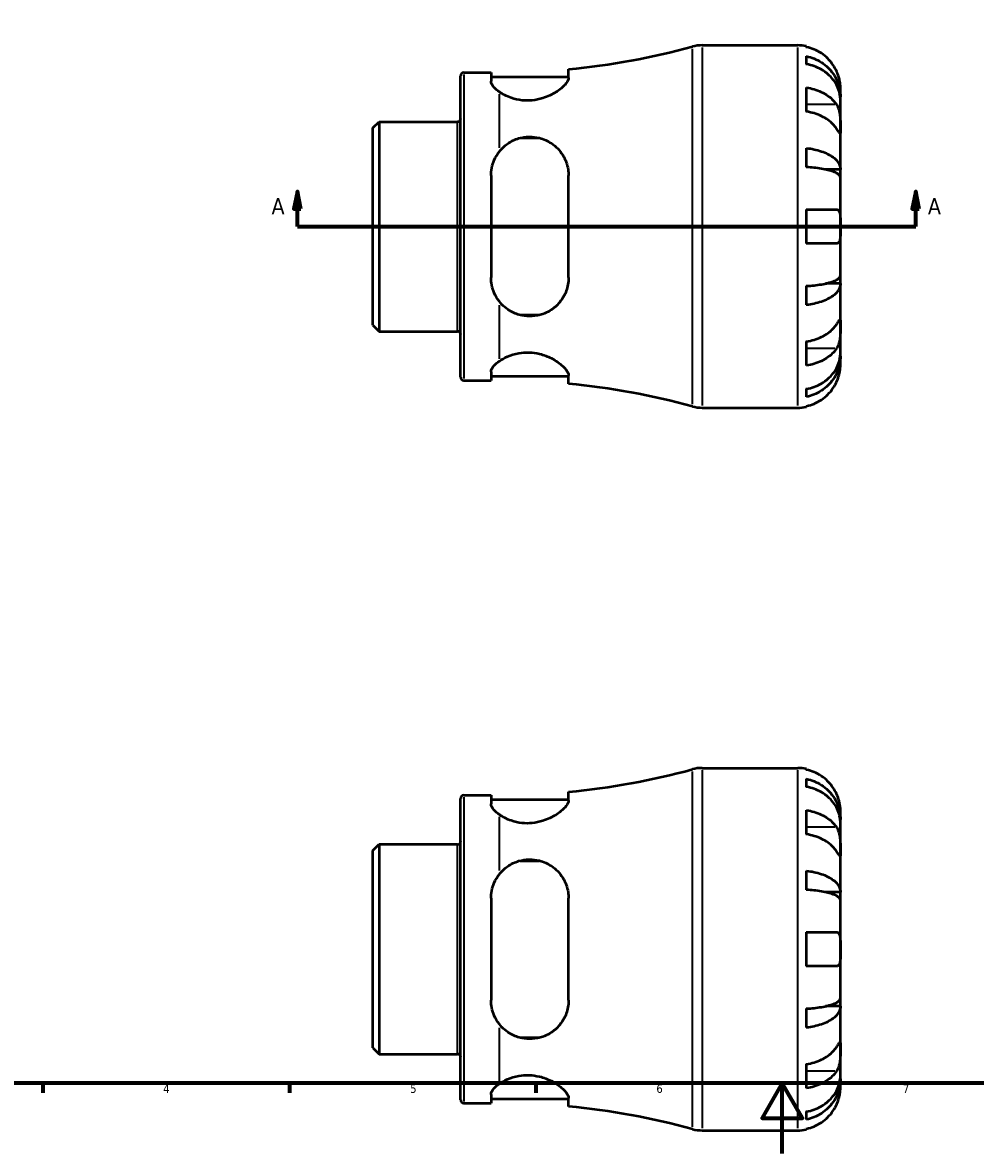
# Model space of a CAD drawing. Header units: millimetres. Extents: x -67 to 906, y -52 to 594.
# Tile 2 of 5: x 204 to 475, y 0 to 321. Entities that reach past the tile are written whole.
import ezdxf

# ---------------------------------------------------------------- set-up
doc = ezdxf.new("R2010")
doc.units = ezdxf.units.MM
for name, color, linetype, lineweight in [('Border (ANSI)', 7, 'Continuous', 70), ('Section Line (ANSI)', 7, 'Continuous', 70), ('Visible (ANSI)', 7, 'Continuous', 50), ('Visible Narrow (ANSI)', 7, 'Continuous', 35)]:
    doc.layers.add(name, color=color, linetype=linetype, lineweight=lineweight)
doc.styles.add('Label Text (ANSI)', font='tahoma.ttf')
doc.styles.add('Note Text (ANSI)', font='tahoma.ttf')

# ---------------------------------------------------------------- blocks, each defined once
blk = doc.blocks.new('Borders Default Border')
at = {"layer": 'Border (ANSI)'}
for p, q in [((210.25, 20), (210.25, 17.2)), ((280.33, 20), (280.33, 17.2)), ((350.42, 20), (350.42, 17.2))]:
    blk.add_line(p, q, dxfattribs=at)
at = {"layer": 'Border (ANSI)', "flags": 128}
for points in [[(20, 20), (20, 574), (821, 574), (821, 20), (20, 20)], [(420.5, 0), (420.5, 20), (414.73, 10), (426.27, 10), (420.5, 20)]]:
    blk.add_lwpolyline(points, dxfattribs=at)
at = {"layer": 'Border (ANSI)', "color": 5, "true_color": 0x0000ff, "char_height": 2.4, "attachment_point": 7, "style": 'Note Text (ANSI)'}
for s, insert in [('4', (244.45, 17.2)), ('5', (314.67, 17.15)), ('6', (384.69, 17.15)), ('7', (454.8, 17.2))]:
    blk.add_mtext(s, dxfattribs=dict(at, insert=insert))
blk = doc.blocks.new('2dTransSection0')
at = {"layer": 'Section Line (ANSI)', "linetype": 'Continuous'}
for p, q in [((282.62, 273.43), (281.62, 268.43)), ((282.62, 268.43), (282.62, 273.43)), ((283.62, 268.43), (282.62, 273.43)), ((458.44, 273.43), (457.44, 268.43)), ((458.44, 268.43), (458.44, 273.43)), ((459.44, 268.43), (458.44, 273.43)), ((281.62, 268.43), (283.62, 268.43)), ((282.62, 263.43), (282.62, 268.43)), ((457.44, 268.43), (459.44, 268.43)), ((458.44, 263.43), (458.44, 268.43)), ((282.62, 263.43), (291.24, 263.43)), ((449.82, 263.43), (458.44, 263.43))]:
    blk.add_line(p, q, dxfattribs=at)
at = {"layer": 'Section Line (ANSI)'}
blk.add_line((282.62, 263.43), (458.44, 263.43), dxfattribs=at)
at = {"layer": 'Section Line (ANSI)', "linetype": 'Continuous', "flags": 128}
for points in [[(283.62, 268.43), (282.62, 273.43), (281.62, 268.43), (283.62, 268.43)], [(459.44, 268.43), (458.44, 273.43), (457.44, 268.43), (459.44, 268.43)]]:
    blk.add_lwpolyline(points, dxfattribs=at)
at = {"layer": 'Section Line (ANSI)'}
for points in [[(283.62, 268.43), (282.62, 273.43), (281.62, 268.43), (283.62, 268.43)], [(459.44, 268.43), (458.44, 273.43), (457.44, 268.43), (459.44, 268.43)]]:
    blk.add_solid(points, dxfattribs=at)
at = {"layer": 'Section Line (ANSI)', "char_height": 4.57, "attachment_point": 7, "style": 'Label Text (ANSI)'}
for insert in [(275.26, 266.93), (461.91, 266.93)]:
    blk.add_mtext('A', dxfattribs=dict(at, insert=insert))

msp = doc.modelspace()

# ---------------------------------------------------------------- linework, layer by layer
at = {"layer": 'Visible (ANSI)'}
for p, q in [((397.69, 314.93), (424.91, 314.93)), ((427.33, 314.68), (427.33, 314.45)), ((427.33, 311.82), (427.33, 309.59)), ((329.03, 220.58), (329.03, 306.28)), ((329.96, 307.2), (337.67, 307.2)), ((337.67, 307.2), (337.67, 304.73)), ((337.67, 305.94), (359.72, 305.94)), ((359.72, 305.72), (359.72, 308.13)), ((427.33, 302.94), (427.33, 296.08)), ((437.03, 300.27), (437.03, 302.8)), ((437.03, 300.27), (436.98, 300.27)), ((437.03, 299.3), (437.03, 300.27)), ((437.03, 291.27), (437.03, 299.3)), ((304.03, 291.45), (305.82, 293.23)), ((305.82, 293.23), (328.11, 293.23)), ((305.82, 293.23), (305.82, 233.62)), ((304.03, 235.41), (304.03, 291.45)), ((437.03, 279.65), (437.03, 291.27)), ((345.93, 288.59), (351.46, 288.59)), ((427.33, 285.71), (427.33, 280.31)), ((437.03, 279.65), (432.74, 279.65)), ((437.03, 277.32), (437.03, 279.65)), ((337.67, 277.92), (337.67, 248.94)), ((359.72, 248.94), (359.72, 277.92)), ((437.03, 263.43), (437.03, 277.32)), ((427.33, 268.28), (427.33, 258.58)), ((427.33, 268.28), (435.9, 268.28)), ((437.03, 249.53), (437.03, 263.43)), ((435.9, 258.58), (427.33, 258.58)), ((437.03, 247.2), (437.03, 249.53)), ((427.33, 246.54), (427.33, 241.15)), ((437.03, 247.2), (432.74, 247.2)), ((437.03, 235.59), (437.03, 247.2)), ((351.46, 238.26), (345.93, 238.26)), ((304.03, 235.41), (305.82, 233.62)), ((437.03, 227.55), (437.03, 235.59)), ((305.82, 233.62), (328.11, 233.62)), ((427.33, 230.78), (427.33, 223.92)), ((437.03, 226.59), (436.98, 226.59)), ((437.03, 226.59), (437.03, 227.55)), ((437.03, 224.05), (437.03, 226.59)), ((337.67, 222.12), (337.67, 219.65)), ((329.96, 219.65), (337.67, 219.65)), ((337.67, 220.91), (359.72, 220.91)), ((359.72, 218.72), (359.72, 221.13)), ((427.33, 217.27), (427.33, 215.03)), ((427.33, 212.4), (427.33, 212.17)), ((397.69, 211.93), (424.91, 211.93)), ((397.69, 109.53), (424.91, 109.53)), ((427.33, 109.28), (427.33, 109.05)), ((427.33, 106.42), (427.33, 104.19)), ((329.03, 15.18), (329.03, 100.88)), ((329.96, 101.8), (337.67, 101.8)), ((337.67, 101.8), (337.67, 99.34)), ((337.67, 100.54), (359.72, 100.54)), ((359.72, 100.32), (359.72, 102.73)), ((427.33, 97.54), (427.33, 90.68)), ((437.03, 94.87), (437.03, 97.4)), ((437.03, 94.87), (436.98, 94.87)), ((437.03, 93.91), (437.03, 94.87)), ((437.03, 85.87), (437.03, 93.91)), ((304.03, 86.05), (305.82, 87.84)), ((305.82, 87.84), (328.11, 87.84)), ((305.82, 87.84), (305.82, 28.22)), ((304.03, 30.01), (304.03, 86.05)), ((437.03, 74.25), (437.03, 85.87)), ((345.93, 83.19), (351.46, 83.19)), ((427.33, 80.31), (427.33, 74.91)), ((437.03, 74.25), (432.74, 74.25)), ((437.03, 71.93), (437.03, 74.25)), ((337.67, 72.52), (337.67, 43.54)), ((359.72, 43.54), (359.72, 72.52)), ((437.03, 58.03), (437.03, 71.93)), ((427.33, 62.88), (427.33, 53.18)), ((427.33, 62.88), (435.9, 62.88)), ((437.03, 44.13), (437.03, 58.03)), ((435.9, 53.18), (427.33, 53.18)), ((437.03, 41.8), (432.74, 41.8)), ((437.03, 41.8), (437.03, 44.13)), ((437.03, 30.19), (437.03, 41.8)), ((427.33, 41.14), (427.33, 35.75)), ((351.46, 32.87), (345.93, 32.87)), ((304.03, 30.01), (305.82, 28.22)), ((437.03, 22.15), (437.03, 30.19)), ((305.82, 28.22), (328.11, 28.22)), ((427.33, 25.38), (427.33, 18.52)), ((437.03, 21.19), (436.98, 21.19)), ((437.03, 21.19), (437.03, 22.15)), ((437.03, 18.65), (437.03, 21.19)), ((337.67, 16.72), (337.67, 14.25)), ((329.96, 14.25), (337.67, 14.25)), ((337.67, 15.51), (359.72, 15.51)), ((359.72, 13.32), (359.72, 15.74)), ((427.33, 11.87), (427.33, 9.63)), ((397.69, 6.53), (424.91, 6.53)), ((427.33, 7), (427.33, 6.77))]:
    msp.add_line(p, q, dxfattribs=at)
for centre, radius, start, end in [((340.03, 515.93), 208.73, 275.4136, 285.2623), ((397.69, 304.63), 10.3, 90, 105.2623), ((424.91, 302.8), 12.13, 78.463, 90), ((329.96, 306.28), 0.925, 90, 180), ((328.11, 294.16), 0.925, 270, 0), ((328.11, 232.7), 0.925, 0, 90), ((329.96, 220.58), 0.925, 180, 270), ((340.03, 10.92), 208.73, 74.7377, 84.5864), ((397.69, 222.23), 10.3, 254.7377, 270), ((424.91, 224.05), 12.13, 270, 281.537), ((397.69, 99.23), 10.3, 90, 105.2623), ((424.91, 97.4), 12.13, 78.463, 90), ((340.03, 310.53), 208.73, 275.4136, 285.2623), ((329.96, 100.88), 0.925, 90, 180), ((328.11, 88.76), 0.925, 270, 0), ((328.11, 27.3), 0.925, 0, 90), ((329.96, 15.18), 0.925, 180, 270), ((340.03, -194.48), 208.73, 74.7377, 84.5864), ((397.69, 16.83), 10.3, 254.7377, 270), ((424.91, 18.65), 12.13, 270, 281.537)]:
    msp.add_arc(centre, radius, start, end, dxfattribs=at)
for points, knots in [([(435.9, 307.65), (435.65, 308.2), (435.33, 308.76), (434.53, 309.97), (434, 310.61), (432.94, 311.67), (432.31, 312.2), (430.96, 313.11), (430.23, 313.49), (428.87, 314.05), (428.11, 314.29), (427.33, 314.45)], [5.914315, 5.914315, 5.914315, 5.914315, 6.08973, 6.08973, 6.31513, 6.31513, 6.53972, 6.53972, 6.764309, 6.764309, 6.982426, 6.982426, 6.982426, 6.982426]), ([(427.33, 311.82), (428.11, 311.67), (428.87, 311.44), (430.23, 310.89), (430.96, 310.52), (432.31, 309.64), (432.94, 309.13), (434, 308.1), (434.53, 307.49), (435.44, 306.17), (435.82, 305.46), (436.39, 304.12), (436.64, 303.35), (436.96, 301.79), (437.03, 301), (437.03, 300.27)], [0.230035, 0.230035, 0.230035, 0.230035, 0.448338, 0.448338, 0.672896, 0.672896, 0.897454, 0.897454, 1.122627, 1.122627, 1.3478, 1.3478, 1.573806, 1.573806, 1.799811, 1.799811, 1.799811, 1.799811]), ([(437.03, 299.3), (437.03, 299.95), (436.96, 300.66), (436.64, 302.05), (436.39, 302.73), (435.82, 303.93), (435.44, 304.56), (434.53, 305.73), (434, 306.28), (432.94, 307.19), (432.31, 307.64), (430.96, 308.43), (430.23, 308.76), (428.87, 309.24), (428.11, 309.45), (427.33, 309.59)], [5.405432, 5.405432, 5.405432, 5.405432, 5.631438, 5.631438, 5.857444, 5.857444, 6.082617, 6.082617, 6.30779, 6.30779, 6.532348, 6.532348, 6.756906, 6.756906, 6.975209, 6.975209, 6.975209, 6.975209]), ([(359.72, 305.72), (359.72, 305.6), (359.71, 305.46), (359.55, 304.85), (359.22, 304.31), (358.08, 303.03), (357.18, 302.27), (355.02, 300.93), (353.78, 300.33), (351.42, 299.59), (350.39, 299.37), (348.37, 299.17), (347.42, 299.18), (345.38, 299.4), (344.34, 299.64), (342.06, 300.43), (340.93, 301.03), (340.03, 301.67)], [-2.904456, -2.904456, -2.904456, -2.904456, -2.78905, -2.78905, -2.388178, -2.388178, -1.889818, -1.889818, -1.428741, -1.428741, -1.104934, -1.104934, -0.816316, -0.816316, -0.475407, -0.475407, 0, 0, 0, 0]), ([(437.03, 302.8), (437.03, 302.8), (437.03, 302.88), (437.03, 303.18), (437.02, 303.43), (436.96, 304.05), (436.91, 304.4), (436.77, 305.14), (436.68, 305.52), (436.49, 306.15), (436.41, 306.4), (436.23, 306.87), (436.15, 307.09), (436, 307.43), (435.95, 307.54), (435.9, 307.65)], [0, 0, 0, 0, 0.1455897, 0.1455897, 0.3093084, 0.3093084, 0.4583051, 0.4583051, 0.5873511, 0.5873511, 0.6677541, 0.6677541, 0.7399915, 0.7399915, 0.7763225, 0.7763225, 0.7763225, 0.7763225]), ([(340.03, 301.67), (339.45, 302.08), (338.95, 302.52), (337.98, 303.6), (337.67, 304.22), (337.67, 304.73)], [1.0045342, 1.0045342, 1.0045342, 1.0045342, 1.3016221, 1.3016221, 1.7636617, 1.7636617, 1.7636617, 1.7636617]), ([(427.33, 302.94), (428.11, 302.82), (428.87, 302.66), (430.23, 302.25), (430.96, 301.98), (432.31, 301.34), (432.94, 300.97), (434, 300.22), (434.53, 299.77), (435.33, 298.91), (435.65, 298.52), (435.9, 298.13)], [0.230037, 0.230037, 0.230037, 0.230037, 0.448154, 0.448154, 0.672744, 0.672744, 0.897333, 0.897333, 1.122733, 1.122733, 1.298149, 1.298149, 1.298149, 1.298149]), ([(435.9, 291.27), (435.65, 291.66), (435.33, 292.05), (434.53, 292.91), (434, 293.36), (432.94, 294.11), (432.31, 294.48), (430.96, 295.13), (430.23, 295.4), (428.87, 295.8), (428.11, 295.97), (427.33, 296.08)], [5.914315, 5.914315, 5.914315, 5.914315, 6.08973, 6.08973, 6.31513, 6.31513, 6.53972, 6.53972, 6.764309, 6.764309, 6.982426, 6.982426, 6.982426, 6.982426]), ([(435.9, 298.13), (435.95, 298.05), (436.01, 297.96), (436.19, 297.64), (436.31, 297.38), (436.52, 296.81), (436.62, 296.49), (436.81, 295.67), (436.89, 295.16), (436.99, 294.03), (437.01, 293.42), (437.03, 292.26), (437.03, 291.72), (437.03, 291.27)], [-0.780901, -0.780901, -0.780901, -0.780901, -0.7424964, -0.7424964, -0.6416801, -0.6416801, -0.533088, -0.533088, -0.3772794, -0.3772794, -0.1925034, -0.1925034, 0, 0, 0, 0]), ([(437.03, 291.27), (437.03, 291), (437.03, 290.77), (437.03, 290.36), (437.03, 290.19), (437, 289.91), (436.97, 289.84), (436.86, 289.86), (436.78, 289.95), (436.58, 290.23), (436.49, 290.37), (436.26, 290.71), (436.14, 290.9), (435.97, 291.16), (435.94, 291.22), (435.9, 291.27)], [0, 0, 0, 0, 0.1137566, 0.1137566, 0.235381, 0.235381, 0.394309, 0.394309, 0.5463069, 0.5463069, 0.6520405, 0.6520405, 0.7538182, 0.7538182, 0.779338, 0.779338, 0.779338, 0.779338]), ([(340.03, 284.73), (340.69, 285.57), (341.48, 286.32), (343.34, 287.62), (344.43, 288.16), (346.54, 288.77), (347.5, 288.92), (349.49, 288.96), (350.48, 288.84), (352.67, 288.28), (353.81, 287.76), (356.15, 286.2), (357.25, 285.05), (358.84, 282.48), (359.36, 281.09), (359.68, 279.06), (359.72, 278.49), (359.72, 277.92)], [-3.152067, -3.152067, -3.152067, -3.152067, -2.801752, -2.801752, -2.425746, -2.425746, -2.130774, -2.130774, -1.82651, -1.82651, -1.431497, -1.431497, -0.908928, -0.908928, -0.426061, -0.426061, -0.243846, -0.243846, -0.243846, -0.243846]), ([(337.67, 277.92), (337.67, 279.37), (337.98, 280.89), (338.95, 283.16), (339.45, 283.99), (340.03, 284.73)], [1.6861052, 1.6861052, 1.6861052, 1.6861052, 2.1481448, 2.1481448, 2.4452326, 2.4452326, 2.4452326, 2.4452326]), ([(427.33, 285.71), (428.11, 285.63), (428.87, 285.51), (430.23, 285.22), (430.96, 285.03), (432.31, 284.56), (432.94, 284.3), (434, 283.76), (434.53, 283.44), (435.44, 282.75), (435.82, 282.38), (436.39, 281.67), (436.64, 281.27), (436.96, 280.45), (437.03, 280.03), (437.03, 279.65)], [0.230035, 0.230035, 0.230035, 0.230035, 0.448338, 0.448338, 0.672896, 0.672896, 0.897454, 0.897454, 1.122627, 1.122627, 1.3478, 1.3478, 1.573806, 1.573806, 1.799811, 1.799811, 1.799811, 1.799811]), ([(437.03, 277.32), (437.03, 277.51), (436.96, 277.72), (436.64, 278.12), (436.39, 278.32), (435.82, 278.67), (435.44, 278.85), (434.53, 279.19), (434, 279.35), (432.94, 279.62), (432.31, 279.75), (430.96, 279.97), (430.23, 280.07), (428.87, 280.21), (428.11, 280.27), (427.33, 280.31)], [5.405432, 5.405432, 5.405432, 5.405432, 5.631438, 5.631438, 5.857444, 5.857444, 6.082617, 6.082617, 6.30779, 6.30779, 6.532348, 6.532348, 6.756906, 6.756906, 6.975209, 6.975209, 6.975209, 6.975209]), ([(435.9, 268.28), (435.97, 268.28), (436.04, 268.27), (436.22, 268.23), (436.32, 268.18), (436.52, 268.01), (436.62, 267.89), (436.81, 267.5), (436.89, 267.19), (436.99, 266.37), (437.01, 265.86), (437.03, 264.7), (437.03, 264.07), (437.03, 263.43)], [-0.775077, -0.775077, -0.775077, -0.775077, -0.725604, -0.725604, -0.6359426, -0.6359426, -0.5336564, -0.5336564, -0.3753162, -0.3753162, -0.1921678, -0.1921678, 0, 0, 0, 0]), ([(437.03, 263.43), (437.03, 262.99), (437.03, 262.56), (437.03, 261.68), (437.02, 261.24), (436.98, 260.31), (436.93, 259.85), (436.76, 259.25), (436.68, 259.05), (436.48, 258.8), (436.39, 258.72), (436.17, 258.61), (436.05, 258.58), (435.91, 258.58), (435.9, 258.58), (435.9, 258.58)], [-3.3753593, -3.3753593, -3.3753593, -3.3753593, -3.2447206, -3.2447206, -3.1008128, -3.1008128, -2.9131852, -2.9131852, -2.7854081, -2.7854081, -2.6909433, -2.6909433, -2.5942729, -2.5942729, -2.5910823, -2.5910823, -2.5910823, -2.5910823]), ([(340.03, 242.12), (339.45, 242.87), (338.95, 243.7), (337.98, 245.97), (337.67, 247.48), (337.67, 248.94)], [1.0045342, 1.0045342, 1.0045342, 1.0045342, 1.3016221, 1.3016221, 1.7636617, 1.7636617, 1.7636617, 1.7636617]), ([(359.72, 248.94), (359.72, 248.57), (359.71, 248.21), (359.55, 246.61), (359.22, 245.41), (358.08, 242.95), (357.17, 241.73), (355.01, 239.79), (353.78, 239.04), (351.42, 238.2), (350.39, 237.99), (348.37, 237.88), (347.42, 237.95), (345.38, 238.36), (344.34, 238.75), (342.06, 240), (340.93, 240.98), (340.03, 242.12)], [-2.904579, -2.904579, -2.904579, -2.904579, -2.78909, -2.78909, -2.388116, -2.388116, -1.889782, -1.889782, -1.428759, -1.428759, -1.104982, -1.104982, -0.816371, -0.816371, -0.475448, -0.475448, -0.000119, -0.000119, -0.000119, -0.000119]), ([(427.33, 246.54), (428.11, 246.58), (428.87, 246.64), (430.23, 246.78), (430.96, 246.88), (432.31, 247.11), (432.94, 247.24), (434, 247.51), (434.53, 247.66), (435.44, 248), (435.82, 248.19), (436.39, 248.54), (436.64, 248.73), (436.96, 249.14), (437.03, 249.34), (437.03, 249.53)], [0.230035, 0.230035, 0.230035, 0.230035, 0.448338, 0.448338, 0.672896, 0.672896, 0.897454, 0.897454, 1.122627, 1.122627, 1.3478, 1.3478, 1.573806, 1.573806, 1.799811, 1.799811, 1.799811, 1.799811]), ([(437.03, 247.2), (437.03, 246.82), (436.96, 246.4), (436.64, 245.58), (436.39, 245.18), (435.82, 244.48), (435.44, 244.11), (434.53, 243.42), (434, 243.1), (432.94, 242.56), (432.31, 242.29), (430.96, 241.83), (430.23, 241.64), (428.87, 241.35), (428.11, 241.23), (427.33, 241.15)], [5.405432, 5.405432, 5.405432, 5.405432, 5.631438, 5.631438, 5.857444, 5.857444, 6.082617, 6.082617, 6.30779, 6.30779, 6.532348, 6.532348, 6.756906, 6.756906, 6.975209, 6.975209, 6.975209, 6.975209]), ([(427.33, 230.78), (428.11, 230.89), (428.87, 231.06), (430.23, 231.46), (430.96, 231.73), (432.31, 232.37), (432.94, 232.74), (434, 233.5), (434.53, 233.94), (435.33, 234.8), (435.65, 235.2), (435.9, 235.59)], [0.230037, 0.230037, 0.230037, 0.230037, 0.448154, 0.448154, 0.672744, 0.672744, 0.897333, 0.897333, 1.122733, 1.122733, 1.298149, 1.298149, 1.298149, 1.298149]), ([(435.9, 235.59), (435.95, 235.67), (436.01, 235.75), (436.19, 236.03), (436.31, 236.21), (436.52, 236.54), (436.62, 236.68), (436.81, 236.93), (436.89, 237.01), (436.99, 237), (437.01, 236.88), (437.03, 236.4), (437.03, 236.04), (437.03, 235.59)], [-0.780901, -0.780901, -0.780901, -0.780901, -0.7424964, -0.7424964, -0.6416801, -0.6416801, -0.533088, -0.533088, -0.3772794, -0.3772794, -0.1925034, -0.1925034, 0, 0, 0, 0]), ([(437.03, 235.59), (437.03, 235.32), (437.03, 235.02), (437.03, 234.35), (437.03, 233.98), (437, 233.09), (436.97, 232.56), (436.86, 231.53), (436.78, 231.04), (436.58, 230.25), (436.49, 229.94), (436.26, 229.38), (436.14, 229.12), (435.97, 228.84), (435.94, 228.78), (435.9, 228.73)], [0, 0, 0, 0, 0.1137566, 0.1137566, 0.235381, 0.235381, 0.394309, 0.394309, 0.5463069, 0.5463069, 0.6520405, 0.6520405, 0.7538182, 0.7538182, 0.779338, 0.779338, 0.779338, 0.779338]), ([(435.9, 228.73), (435.65, 228.34), (435.33, 227.94), (434.53, 227.08), (434, 226.64), (432.94, 225.89), (432.31, 225.51), (430.96, 224.87), (430.23, 224.6), (428.87, 224.2), (428.11, 224.03), (427.33, 223.92)], [5.914315, 5.914315, 5.914315, 5.914315, 6.08973, 6.08973, 6.31513, 6.31513, 6.53972, 6.53972, 6.764309, 6.764309, 6.982426, 6.982426, 6.982426, 6.982426]), ([(337.67, 222.12), (337.67, 222.63), (337.98, 223.26), (338.95, 224.34), (339.45, 224.77), (340.03, 225.19)], [1.6861052, 1.6861052, 1.6861052, 1.6861052, 2.1481448, 2.1481448, 2.4452326, 2.4452326, 2.4452326, 2.4452326]), ([(340.03, 225.19), (340.69, 225.65), (341.48, 226.1), (343.34, 226.91), (344.43, 227.25), (346.54, 227.61), (347.5, 227.68), (349.49, 227.61), (350.48, 227.47), (352.67, 226.93), (353.81, 226.49), (356.15, 225.31), (357.25, 224.52), (358.84, 223.05), (359.36, 222.37), (359.68, 221.54), (359.72, 221.33), (359.72, 221.13)], [-3.152067, -3.152067, -3.152067, -3.152067, -2.801752, -2.801752, -2.425746, -2.425746, -2.130774, -2.130774, -1.82651, -1.82651, -1.431497, -1.431497, -0.908928, -0.908928, -0.426061, -0.426061, -0.243846, -0.243846, -0.243846, -0.243846]), ([(427.33, 217.27), (428.11, 217.41), (428.87, 217.61), (430.23, 218.1), (430.96, 218.43), (432.31, 219.21), (432.94, 219.66), (434, 220.58), (434.53, 221.12), (435.44, 222.3), (435.82, 222.93), (436.39, 224.12), (436.64, 224.8), (436.96, 226.19), (437.03, 226.9), (437.03, 227.55)], [0.230035, 0.230035, 0.230035, 0.230035, 0.448338, 0.448338, 0.672896, 0.672896, 0.897454, 0.897454, 1.122627, 1.122627, 1.3478, 1.3478, 1.573806, 1.573806, 1.799811, 1.799811, 1.799811, 1.799811]), ([(437.03, 226.59), (437.03, 225.86), (436.96, 225.06), (436.64, 223.5), (436.39, 222.74), (435.82, 221.39), (435.44, 220.68), (434.53, 219.37), (434, 218.75), (432.94, 217.73), (432.31, 217.22), (430.96, 216.34), (430.23, 215.97), (428.87, 215.42), (428.11, 215.19), (427.33, 215.03)], [5.405432, 5.405432, 5.405432, 5.405432, 5.631438, 5.631438, 5.857444, 5.857444, 6.082617, 6.082617, 6.30779, 6.30779, 6.532348, 6.532348, 6.756906, 6.756906, 6.975209, 6.975209, 6.975209, 6.975209]), ([(435.9, 219.2), (435.97, 219.35), (436.04, 219.51), (436.22, 219.94), (436.32, 220.22), (436.52, 220.81), (436.62, 221.12), (436.81, 221.88), (436.89, 222.31), (436.99, 223.1), (437.01, 223.44), (437.03, 223.93), (437.03, 224.05), (437.03, 224.05)], [-0.775077, -0.775077, -0.775077, -0.775077, -0.725604, -0.725604, -0.6359426, -0.6359426, -0.5336564, -0.5336564, -0.3753162, -0.3753162, -0.1921678, -0.1921678, 0, 0, 0, 0]), ([(427.33, 212.4), (428.11, 212.56), (428.87, 212.8), (430.23, 213.37), (430.96, 213.75), (432.31, 214.66), (432.94, 215.18), (434, 216.25), (434.53, 216.88), (435.33, 218.09), (435.65, 218.65), (435.9, 219.2)], [0.230037, 0.230037, 0.230037, 0.230037, 0.448154, 0.448154, 0.672744, 0.672744, 0.897333, 0.897333, 1.122733, 1.122733, 1.298149, 1.298149, 1.298149, 1.298149]), ([(435.9, 102.25), (435.65, 102.8), (435.33, 103.36), (434.53, 104.58), (434, 105.21), (432.94, 106.27), (432.31, 106.8), (430.96, 107.71), (430.23, 108.09), (428.87, 108.66), (428.11, 108.89), (427.33, 109.05)], [5.914315, 5.914315, 5.914315, 5.914315, 6.08973, 6.08973, 6.31513, 6.31513, 6.53972, 6.53972, 6.764309, 6.764309, 6.982426, 6.982426, 6.982426, 6.982426]), ([(427.33, 106.42), (428.11, 106.27), (428.87, 106.04), (430.23, 105.49), (430.96, 105.12), (432.31, 104.24), (432.94, 103.73), (434, 102.7), (434.53, 102.09), (435.44, 100.77), (435.82, 100.07), (436.39, 98.72), (436.64, 97.96), (436.96, 96.4), (437.03, 95.6), (437.03, 94.87)], [0.230035, 0.230035, 0.230035, 0.230035, 0.448338, 0.448338, 0.672896, 0.672896, 0.897454, 0.897454, 1.122627, 1.122627, 1.3478, 1.3478, 1.573806, 1.573806, 1.799811, 1.799811, 1.799811, 1.799811]), ([(437.03, 93.91), (437.03, 94.55), (436.96, 95.26), (436.64, 96.65), (436.39, 97.33), (435.82, 98.53), (435.44, 99.16), (434.53, 100.33), (434, 100.88), (432.94, 101.79), (432.31, 102.25), (430.96, 103.03), (430.23, 103.36), (428.87, 103.84), (428.11, 104.05), (427.33, 104.19)], [5.405432, 5.405432, 5.405432, 5.405432, 5.631438, 5.631438, 5.857444, 5.857444, 6.082617, 6.082617, 6.30779, 6.30779, 6.532348, 6.532348, 6.756906, 6.756906, 6.975209, 6.975209, 6.975209, 6.975209]), ([(359.72, 100.32), (359.72, 100.2), (359.71, 100.07), (359.55, 99.45), (359.22, 98.91), (358.08, 97.63), (357.17, 96.87), (355.01, 95.53), (353.78, 94.93), (351.42, 94.19), (350.39, 93.97), (348.37, 93.78), (347.42, 93.78), (345.38, 94), (344.34, 94.24), (342.06, 95.03), (340.93, 95.63), (340.03, 96.27)], [-2.904579, -2.904579, -2.904579, -2.904579, -2.78909, -2.78909, -2.388116, -2.388116, -1.889782, -1.889782, -1.428759, -1.428759, -1.104982, -1.104982, -0.816371, -0.816371, -0.475448, -0.475448, -0.000119, -0.000119, -0.000119, -0.000119]), ([(437.03, 97.4), (437.03, 97.4), (437.03, 97.46), (437.03, 97.71), (437.02, 97.9), (436.98, 98.49), (436.93, 98.92), (436.76, 99.75), (436.68, 100.12), (436.48, 100.78), (436.39, 101.06), (436.17, 101.64), (436.05, 101.94), (435.91, 102.23), (435.9, 102.24), (435.9, 102.25)], [-3.3753593, -3.3753593, -3.3753593, -3.3753593, -3.2447206, -3.2447206, -3.1008128, -3.1008128, -2.9131852, -2.9131852, -2.7854081, -2.7854081, -2.6909433, -2.6909433, -2.5942729, -2.5942729, -2.5910823, -2.5910823, -2.5910823, -2.5910823]), ([(340.03, 96.27), (339.45, 96.68), (338.95, 97.12), (337.98, 98.2), (337.67, 98.83), (337.67, 99.34)], [1.0045342, 1.0045342, 1.0045342, 1.0045342, 1.3016221, 1.3016221, 1.7636617, 1.7636617, 1.7636617, 1.7636617]), ([(427.33, 97.54), (428.11, 97.43), (428.87, 97.26), (430.23, 96.86), (430.96, 96.59), (432.31, 95.94), (432.94, 95.57), (434, 94.82), (434.53, 94.37), (435.33, 93.51), (435.65, 93.12), (435.9, 92.73)], [0.230037, 0.230037, 0.230037, 0.230037, 0.448154, 0.448154, 0.672744, 0.672744, 0.897333, 0.897333, 1.122733, 1.122733, 1.298149, 1.298149, 1.298149, 1.298149]), ([(435.9, 85.87), (435.65, 86.26), (435.33, 86.66), (434.53, 87.51), (434, 87.96), (432.94, 88.71), (432.31, 89.08), (430.96, 89.73), (430.23, 90), (428.87, 90.4), (428.11, 90.57), (427.33, 90.68)], [5.914315, 5.914315, 5.914315, 5.914315, 6.08973, 6.08973, 6.31513, 6.31513, 6.53972, 6.53972, 6.764309, 6.764309, 6.982426, 6.982426, 6.982426, 6.982426]), ([(435.9, 92.73), (435.95, 92.65), (436.01, 92.56), (436.19, 92.24), (436.31, 91.98), (436.52, 91.41), (436.62, 91.09), (436.81, 90.27), (436.89, 89.76), (436.99, 88.63), (437.01, 88.03), (437.03, 86.86), (437.03, 86.32), (437.03, 85.87)], [-0.780901, -0.780901, -0.780901, -0.780901, -0.7424964, -0.7424964, -0.6416801, -0.6416801, -0.533088, -0.533088, -0.3772794, -0.3772794, -0.1925034, -0.1925034, 0, 0, 0, 0]), ([(340.03, 79.33), (340.69, 80.17), (341.48, 80.92), (343.34, 82.23), (344.43, 82.76), (346.54, 83.37), (347.5, 83.52), (349.49, 83.56), (350.48, 83.44), (352.67, 82.88), (353.81, 82.36), (356.15, 80.8), (357.25, 79.65), (358.84, 77.08), (359.36, 75.69), (359.68, 73.66), (359.72, 73.09), (359.72, 72.52)], [-3.152067, -3.152067, -3.152067, -3.152067, -2.801752, -2.801752, -2.425746, -2.425746, -2.130774, -2.130774, -1.82651, -1.82651, -1.431497, -1.431497, -0.908928, -0.908928, -0.426061, -0.426061, -0.243846, -0.243846, -0.243846, -0.243846]), ([(437.03, 85.87), (437.03, 85.6), (437.03, 85.37), (437.03, 84.96), (437.03, 84.79), (437, 84.51), (436.97, 84.44), (436.86, 84.46), (436.78, 84.56), (436.58, 84.83), (436.49, 84.97), (436.26, 85.31), (436.14, 85.5), (435.97, 85.76), (435.94, 85.82), (435.9, 85.87)], [0, 0, 0, 0, 0.1137566, 0.1137566, 0.235381, 0.235381, 0.394309, 0.394309, 0.5463069, 0.5463069, 0.6520405, 0.6520405, 0.7538182, 0.7538182, 0.779338, 0.779338, 0.779338, 0.779338]), ([(337.67, 72.52), (337.67, 73.97), (337.98, 75.49), (338.95, 77.76), (339.45, 78.59), (340.03, 79.33)], [1.6861052, 1.6861052, 1.6861052, 1.6861052, 2.1481448, 2.1481448, 2.4452326, 2.4452326, 2.4452326, 2.4452326]), ([(427.33, 80.31), (428.11, 80.23), (428.87, 80.11), (430.23, 79.82), (430.96, 79.63), (432.31, 79.17), (432.94, 78.9), (434, 78.36), (434.53, 78.04), (435.44, 77.35), (435.82, 76.98), (436.39, 76.27), (436.64, 75.87), (436.96, 75.05), (437.03, 74.64), (437.03, 74.25)], [0.230035, 0.230035, 0.230035, 0.230035, 0.448338, 0.448338, 0.672896, 0.672896, 0.897454, 0.897454, 1.122627, 1.122627, 1.3478, 1.3478, 1.573806, 1.573806, 1.799811, 1.799811, 1.799811, 1.799811]), ([(437.03, 71.93), (437.03, 72.11), (436.96, 72.32), (436.64, 72.72), (436.39, 72.92), (435.82, 73.27), (435.44, 73.45), (434.53, 73.79), (434, 73.95), (432.94, 74.22), (432.31, 74.35), (430.96, 74.58), (430.23, 74.67), (428.87, 74.81), (428.11, 74.87), (427.33, 74.91)], [5.405432, 5.405432, 5.405432, 5.405432, 5.631438, 5.631438, 5.857444, 5.857444, 6.082617, 6.082617, 6.30779, 6.30779, 6.532348, 6.532348, 6.756906, 6.756906, 6.975209, 6.975209, 6.975209, 6.975209]), ([(435.9, 62.88), (435.97, 62.88), (436.04, 62.87), (436.22, 62.83), (436.32, 62.78), (436.52, 62.61), (436.62, 62.49), (436.81, 62.1), (436.89, 61.79), (436.99, 60.98), (437.01, 60.46), (437.03, 59.3), (437.03, 58.67), (437.03, 58.03)], [-0.775077, -0.775077, -0.775077, -0.775077, -0.725604, -0.725604, -0.6359426, -0.6359426, -0.5336564, -0.5336564, -0.3753162, -0.3753162, -0.1921678, -0.1921678, 0, 0, 0, 0]), ([(437.03, 58.03), (437.03, 57.59), (437.03, 57.16), (437.03, 56.28), (437.02, 55.84), (436.98, 54.91), (436.93, 54.46), (436.76, 53.85), (436.68, 53.66), (436.48, 53.4), (436.39, 53.32), (436.17, 53.21), (436.05, 53.18), (435.91, 53.18), (435.9, 53.18), (435.9, 53.18)], [-3.3753593, -3.3753593, -3.3753593, -3.3753593, -3.2447206, -3.2447206, -3.1008128, -3.1008128, -2.9131852, -2.9131852, -2.7854081, -2.7854081, -2.6909433, -2.6909433, -2.5942729, -2.5942729, -2.5910823, -2.5910823, -2.5910823, -2.5910823]), ([(340.03, 36.73), (339.45, 37.47), (338.95, 38.3), (337.98, 40.57), (337.67, 42.09), (337.67, 43.54)], [1.0045342, 1.0045342, 1.0045342, 1.0045342, 1.3016221, 1.3016221, 1.7636617, 1.7636617, 1.7636617, 1.7636617]), ([(359.72, 43.54), (359.72, 43.18), (359.71, 42.81), (359.55, 41.21), (359.22, 40.02), (358.08, 37.55), (357.17, 36.33), (355.01, 34.4), (353.78, 33.64), (351.42, 32.81), (350.39, 32.59), (348.37, 32.48), (347.42, 32.55), (345.38, 32.97), (344.34, 33.36), (342.06, 34.61), (340.93, 35.58), (340.03, 36.73)], [-2.904579, -2.904579, -2.904579, -2.904579, -2.78909, -2.78909, -2.388116, -2.388116, -1.889782, -1.889782, -1.428759, -1.428759, -1.104982, -1.104982, -0.816371, -0.816371, -0.475448, -0.475448, -0.000119, -0.000119, -0.000119, -0.000119]), ([(427.33, 41.14), (428.11, 41.18), (428.87, 41.24), (430.23, 41.39), (430.96, 41.48), (432.31, 41.71), (432.94, 41.84), (434, 42.11), (434.53, 42.27), (435.44, 42.61), (435.82, 42.79), (436.39, 43.14), (436.64, 43.33), (436.96, 43.74), (437.03, 43.94), (437.03, 44.13)], [0.230035, 0.230035, 0.230035, 0.230035, 0.448338, 0.448338, 0.672896, 0.672896, 0.897454, 0.897454, 1.122627, 1.122627, 1.3478, 1.3478, 1.573806, 1.573806, 1.799811, 1.799811, 1.799811, 1.799811]), ([(437.03, 41.8), (437.03, 41.42), (436.96, 41), (436.64, 40.19), (436.39, 39.79), (435.82, 39.08), (435.44, 38.71), (434.53, 38.02), (434, 37.7), (432.94, 37.16), (432.31, 36.89), (430.96, 36.43), (430.23, 36.24), (428.87, 35.95), (428.11, 35.83), (427.33, 35.75)], [5.405432, 5.405432, 5.405432, 5.405432, 5.631438, 5.631438, 5.857444, 5.857444, 6.082617, 6.082617, 6.30779, 6.30779, 6.532348, 6.532348, 6.756906, 6.756906, 6.975209, 6.975209, 6.975209, 6.975209]), ([(427.33, 25.38), (428.11, 25.49), (428.87, 25.66), (430.23, 26.06), (430.96, 26.33), (432.31, 26.97), (432.94, 27.35), (434, 28.1), (434.53, 28.54), (435.33, 29.4), (435.65, 29.8), (435.9, 30.19)], [0.230037, 0.230037, 0.230037, 0.230037, 0.448154, 0.448154, 0.672744, 0.672744, 0.897333, 0.897333, 1.122733, 1.122733, 1.298149, 1.298149, 1.298149, 1.298149]), ([(435.9, 30.19), (435.95, 30.27), (436.01, 30.35), (436.19, 30.63), (436.31, 30.81), (436.52, 31.14), (436.62, 31.28), (436.81, 31.54), (436.89, 31.61), (436.99, 31.6), (437.01, 31.48), (437.03, 31), (437.03, 30.64), (437.03, 30.19)], [-0.780901, -0.780901, -0.780901, -0.780901, -0.7424964, -0.7424964, -0.6416801, -0.6416801, -0.533088, -0.533088, -0.3772794, -0.3772794, -0.1925034, -0.1925034, 0, 0, 0, 0]), ([(437.03, 30.19), (437.03, 29.92), (437.03, 29.62), (437.03, 28.95), (437.03, 28.58), (437, 27.69), (436.97, 27.16), (436.86, 26.13), (436.78, 25.64), (436.58, 24.85), (436.49, 24.54), (436.26, 23.98), (436.14, 23.73), (435.97, 23.44), (435.94, 23.38), (435.9, 23.33)], [0, 0, 0, 0, 0.1137566, 0.1137566, 0.235381, 0.235381, 0.394309, 0.394309, 0.5463069, 0.5463069, 0.6520405, 0.6520405, 0.7538182, 0.7538182, 0.779338, 0.779338, 0.779338, 0.779338]), ([(435.9, 23.33), (435.65, 22.94), (435.33, 22.54), (434.53, 21.69), (434, 21.24), (432.94, 20.49), (432.31, 20.11), (430.96, 19.47), (430.23, 19.2), (428.87, 18.8), (428.11, 18.63), (427.33, 18.52)], [5.914315, 5.914315, 5.914315, 5.914315, 6.08973, 6.08973, 6.31513, 6.31513, 6.53972, 6.53972, 6.764309, 6.764309, 6.982426, 6.982426, 6.982426, 6.982426]), ([(337.67, 16.72), (337.67, 17.23), (337.98, 17.86), (338.95, 18.94), (339.45, 19.37), (340.03, 19.79)], [1.6861052, 1.6861052, 1.6861052, 1.6861052, 2.1481448, 2.1481448, 2.4452326, 2.4452326, 2.4452326, 2.4452326]), ([(340.03, 19.79), (340.69, 20.25), (341.48, 20.71), (343.34, 21.51), (344.43, 21.85), (346.54, 22.21), (347.5, 22.28), (349.49, 22.21), (350.48, 22.07), (352.67, 21.53), (353.81, 21.09), (356.15, 19.91), (357.25, 19.12), (358.84, 17.65), (359.36, 16.97), (359.68, 16.14), (359.72, 15.93), (359.72, 15.74)], [-3.152067, -3.152067, -3.152067, -3.152067, -2.801752, -2.801752, -2.425746, -2.425746, -2.130774, -2.130774, -1.82651, -1.82651, -1.431497, -1.431497, -0.908928, -0.908928, -0.426061, -0.426061, -0.243846, -0.243846, -0.243846, -0.243846]), ([(427.33, 11.87), (428.11, 12.01), (428.87, 12.21), (430.23, 12.7), (430.96, 13.03), (432.31, 13.81), (432.94, 14.27), (434, 15.18), (434.53, 15.73), (435.44, 16.9), (435.82, 17.53), (436.39, 18.73), (436.64, 19.41), (436.96, 20.79), (437.03, 21.5), (437.03, 22.15)], [0.230035, 0.230035, 0.230035, 0.230035, 0.448338, 0.448338, 0.672896, 0.672896, 0.897454, 0.897454, 1.122627, 1.122627, 1.3478, 1.3478, 1.573806, 1.573806, 1.799811, 1.799811, 1.799811, 1.799811]), ([(437.03, 21.19), (437.03, 20.46), (436.96, 19.66), (436.64, 18.1), (436.39, 17.34), (435.82, 15.99), (435.44, 15.29), (434.53, 13.97), (434, 13.35), (432.94, 12.33), (432.31, 11.82), (430.96, 10.94), (430.23, 10.57), (428.87, 10.02), (428.11, 9.79), (427.33, 9.63)], [5.405432, 5.405432, 5.405432, 5.405432, 5.631438, 5.631438, 5.857444, 5.857444, 6.082617, 6.082617, 6.30779, 6.30779, 6.532348, 6.532348, 6.756906, 6.756906, 6.975209, 6.975209, 6.975209, 6.975209]), ([(435.9, 13.8), (435.97, 13.96), (436.04, 14.11), (436.22, 14.54), (436.32, 14.82), (436.52, 15.42), (436.62, 15.73), (436.81, 16.49), (436.89, 16.91), (436.99, 17.7), (437.01, 18.04), (437.03, 18.53), (437.03, 18.65), (437.03, 18.65)], [-0.775077, -0.775077, -0.775077, -0.775077, -0.725604, -0.725604, -0.6359426, -0.6359426, -0.5336564, -0.5336564, -0.3753162, -0.3753162, -0.1921678, -0.1921678, 0, 0, 0, 0]), ([(427.33, 7), (428.11, 7.16), (428.87, 7.4), (430.23, 7.97), (430.96, 8.35), (432.31, 9.26), (432.94, 9.79), (434, 10.85), (434.53, 11.48), (435.33, 12.69), (435.65, 13.25), (435.9, 13.8)], [0.230037, 0.230037, 0.230037, 0.230037, 0.448154, 0.448154, 0.672744, 0.672744, 0.897333, 0.897333, 1.122733, 1.122733, 1.298149, 1.298149, 1.298149, 1.298149])]:
    msp.add_open_spline(points, degree=3, knots=knots, dxfattribs=at)
at = {"layer": 'Visible Narrow (ANSI)'}
for p, q in [((394.98, 212.92), (394.98, 313.93)), ((397.69, 314.29), (397.69, 212.56)), ((424.91, 212.56), (424.91, 314.29)), ((329.96, 306.66), (329.96, 220.19)), ((340.03, 285.78), (340.03, 301.06)), ((435.47, 298.13), (427.76, 298.13)), ((328.11, 233.99), (328.11, 292.87)), ((340.03, 225.79), (340.03, 241.07)), ((435.47, 228.73), (427.76, 228.73)), ((394.98, 7.52), (394.98, 108.54)), ((397.69, 108.89), (397.69, 7.16)), ((424.91, 7.16), (424.91, 108.89)), ((329.96, 101.26), (329.96, 14.79)), ((340.03, 80.38), (340.03, 95.67)), ((435.47, 92.73), (427.76, 92.73)), ((328.11, 28.59), (328.11, 87.47)), ((340.03, 20.39), (340.03, 35.67)), ((435.47, 23.33), (427.76, 23.33))]:
    msp.add_line(p, q, dxfattribs=at)

# ---------------------------------------------------------------- block references
msp.add_blockref('Borders Default Border', (0, 0))
at = {"layer": 'Section Line (ANSI)'}
msp.add_blockref('2dTransSection0', (0, 0), dxfattribs=at)

doc.saveas('drawing.dxf')
